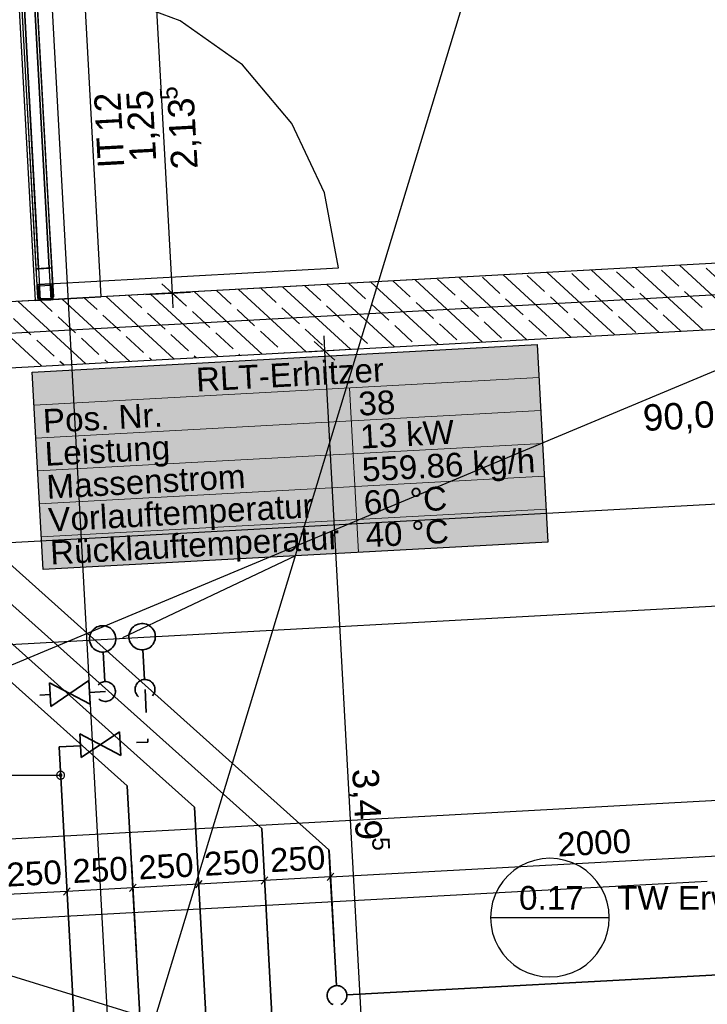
# Model space of a CAD drawing. Extents: x 199 to 1388, y 138 to 979.
# Tile 25 of 155: x 583 to 635, y 416 to 490. Entities that reach past the tile are written whole.
import ezdxf
from ezdxf.lldxf.tags import DXFTag

# ---------------------------------------------------------------- set-up
doc = ezdxf.new("R2010")
doc.units = 0
doc.layers.get('0').update_dxf_attribs({"lineweight": 25})
for name, color, linetype, lineweight, true_color in [('01AFU Allgemein Bemaßung-A07ET47HDI', 7, 'Continuous', 25, 0x848484), ('20 Bodenaufbau - Gefällelinien', 7, 'Continuous', 25, 0x848484), ('20 Gitterwände-A07ET47DDI', 7, 'Continuous', 25, 0x848484), ('20 Innenwände-A07ET47KDI', 7, 'Continuous', 25, 0x848484), ('A-0', 7, 'Continuous', 25, 0x848484), ('H_Ruecklauf', 5, 'STRICHLINIE2', 35, 0x0000ff), ('H_Vorlauf', 1, 'Continuous', 35, 0xff0000), ('UPO_Loop2', 140, 'Continuous', 30, 0x00bfff)]:
    doc.layers.add(name, color=color, linetype=linetype, lineweight=lineweight, true_color=true_color)
for name, color, linetype, lineweight in [('02 Raster Gebäude-A07ET47NDI', 7, 'Continuous', 25), ('H_Mass', 7, 'Continuous', 25), ('H_Text', 7, 'Continuous', 25), ('X_Bedinungsfläche', 7, 'fein_strichliert', 25)]:
    doc.layers.add(name, color=color, linetype=linetype, lineweight=lineweight)
doc.layers.add('H_Raum', color=1, linetype='Continuous', lineweight=25, true_color=0xff0000, plot=False)
doc.styles.get("Standard").update_dxf_attribs({"font": 'arial.ttf'})
tags = doc.linetypes.add('fein_strichliert', pattern=[4, 1, -2, 1]).pattern_tags.tags
tags[8:9] = [DXFTag(74, 4), DXFTag(75, 0), DXFTag(340, '0'), DXFTag(46, 0.0), DXFTag(50, 0.0), DXFTag(44, 0.0), DXFTag(45, 0.0)]
tags[6:7] = [DXFTag(74, 4), DXFTag(75, 0), DXFTag(340, '0'), DXFTag(46, 0.0), DXFTag(50, 0.0), DXFTag(44, 0.0), DXFTag(45, 0.0)]
tags[4:5] = [DXFTag(74, 4), DXFTag(75, 0), DXFTag(340, '0'), DXFTag(46, 0.0), DXFTag(50, 0.0), DXFTag(44, 0.0), DXFTag(45, 0.0)]
tags = doc.linetypes.add('Raster-A07ET47ODI', pattern=[0.2, 0.1, -0.05, 0, -0.05]).pattern_tags.tags
tags[10:11] = [DXFTag(74, 4), DXFTag(75, 0), DXFTag(340, '0'), DXFTag(46, 1.0), DXFTag(50, 0.0), DXFTag(44, 0.0), DXFTag(45, 0.0)]
tags[8:9] = [DXFTag(74, 4), DXFTag(75, 0), DXFTag(340, '0'), DXFTag(46, 1.0), DXFTag(50, 0.0), DXFTag(44, 0.0), DXFTag(45, 0.0)]
tags[6:7] = [DXFTag(74, 4), DXFTag(75, 0), DXFTag(340, '0'), DXFTag(46, 1.0), DXFTag(50, 0.0), DXFTag(44, 0.0), DXFTag(45, 0.0)]
tags[4:5] = [DXFTag(74, 4), DXFTag(75, 0), DXFTag(340, '0'), DXFTag(46, 1.0), DXFTag(50, 0.0), DXFTag(44, 0.0), DXFTag(45, 0.0)]
tags = doc.linetypes.add('Strichlinie', pattern=[0.75, 0.5, -0.25]).pattern_tags.tags
tags[6:7] = [DXFTag(74, 4), DXFTag(75, 0), DXFTag(340, '0'), DXFTag(46, 1.0), DXFTag(50, 0.0), DXFTag(44, 0.0), DXFTag(45, 0.0)]
tags[4:5] = [DXFTag(74, 4), DXFTag(75, 0), DXFTag(340, '0'), DXFTag(46, 1.0), DXFTag(50, 0.0), DXFTag(44, 0.0), DXFTag(45, 0.0)]
tags = doc.linetypes.add('Strichlinie eng-A07ET47GDI', pattern=[0.115, 0.075, -0.04]).pattern_tags.tags
tags[6:7] = [DXFTag(74, 4), DXFTag(75, 0), DXFTag(340, '0'), DXFTag(46, 1.0), DXFTag(50, 0.0), DXFTag(44, 0.0), DXFTag(45, 0.0)]
tags[4:5] = [DXFTag(74, 4), DXFTag(75, 0), DXFTag(340, '0'), DXFTag(46, 1.0), DXFTag(50, 0.0), DXFTag(44, 0.0), DXFTag(45, 0.0)]
tags = doc.linetypes.add('STRICHLINIE2', pattern=[9.525, 6.35, -3.175]).pattern_tags.tags
tags[6:7] = [DXFTag(74, 4), DXFTag(75, 0), DXFTag(340, '0'), DXFTag(46, 0.0), DXFTag(50, 0.0), DXFTag(44, 0.0), DXFTag(45, 0.0)]
tags[4:5] = [DXFTag(74, 4), DXFTag(75, 0), DXFTag(340, '0'), DXFTag(46, 0.0), DXFTag(50, 0.0), DXFTag(44, 0.0), DXFTag(45, 0.0)]
tags = doc.linetypes.add('Öffnungslinie Tür Fenster-A07ET47JDI', pattern=[0.115, 0.075, -0.04]).pattern_tags.tags
tags[6:7] = [DXFTag(74, 4), DXFTag(75, 0), DXFTag(340, '0'), DXFTag(46, 1.0), DXFTag(50, 0.0), DXFTag(44, 0.0), DXFTag(45, 0.0)]
tags[4:5] = [DXFTag(74, 4), DXFTag(75, 0), DXFTag(340, '0'), DXFTag(46, 1.0), DXFTag(50, 0.0), DXFTag(44, 0.0), DXFTag(45, 0.0)]

# ---------------------------------------------------------------- blocks, each defined once
blk = doc.blocks.new('Referenz-A07ET47ZDI', base_point=(226.995, 158.1))
at = {"layer": '01AFU Allgemein Bemaßung-A07ET47HDI'}
for p, q in [((593.118, 494.525), (594.484, 469.563)), ((593.694, 470.271), (595.274, 468.855)), ((592.487, 469.454), (595.888, 469.64)), ((594.484, 469.563), (594.546, 468.44)), ((605.976, 466.31), (606.037, 465.187)), ((604.633, 465.11), (608.034, 465.296)), ((606.827, 464.479), (605.247, 465.895)), ((606.037, 465.187), (609.86, 395.397)), ((472.431, 444.655), (644.964, 454.082))]:
    blk.add_line(p, q, dxfattribs=at)
at = {"layer": '02 Raster Gebäude-A07ET47NDI', "linetype": 'Raster-A07ET47ODI', "ltscale": 56.250004}
for p, q in [((560.453, 946.656), (597.382, 272.02)), ((549.598, 270.755), (710.068, 800)), ((1016.65, 490.275), (323.898, 452.354))]:
    blk.add_line(p, q, dxfattribs=at)
at = {"layer": '20 Bodenaufbau - Gefällelinien', "linetype": 'Öffnungslinie Tür Fenster-A07ET47JDI', "ltscale": 56.250004}
for p, q in [((555.264, 430.049), (644.243, 467.279)), ((555.482, 426.055), (648.063, 397.49))]:
    blk.add_line(p, q, dxfattribs=at)
at = {"layer": '20 Gitterwände-A07ET47DDI', "linetype": 'Strichlinie eng-A07ET47GDI', "ltscale": 56.250004}
for p, q in [((582.94, 493.767), (583.976, 474.833)), ((583.129, 493.978), (584.176, 474.844)), ((583.928, 494.022), (584.975, 474.888)), ((584.138, 493.833), (585.175, 474.899)), ((583.976, 474.833), (584.284, 469.205)), ((584.176, 474.844), (584.495, 469.016)), ((584.975, 474.888), (585.294, 469.06)), ((585.175, 474.899), (585.483, 469.271)), ((584.284, 469.205), (584.317, 469.107)), ((584.317, 469.107), (584.394, 469.038)), ((584.394, 469.038), (584.495, 469.016)), ((584.495, 469.016), (585.294, 469.06)), ((585.294, 469.06), (585.392, 469.092)), ((585.392, 469.092), (585.461, 469.169)), ((585.461, 469.169), (585.483, 469.271))]:
    blk.add_line(p, q, dxfattribs=at)
at = {"layer": '20 Gitterwände-A07ET47DDI', "linetype": 'Strichlinie', "ltscale": 56.250004}
for p, q in [((595.089, 490.211), (589.654, 492.242)), ((599.828, 486.863), (595.089, 490.211)), ((603.558, 482.419), (599.828, 486.863)), ((606.033, 477.171), (603.558, 482.419)), ((607.092, 471.466), (606.033, 477.171)), ((585.125, 470.256), (607.092, 471.466))]:
    blk.add_line(p, q, dxfattribs=at)
at = {"layer": '20 Gitterwände-A07ET47DDI'}
for p, q in [((583.06, 491.571), (584.164, 471.402)), ((584.364, 471.413), (583.26, 491.582)), ((583.26, 491.582), (584.364, 471.413)), ((584.059, 491.625), (585.163, 471.456)), ((585.163, 471.456), (584.059, 491.625)), ((585.362, 471.467), (584.258, 491.636)), ((585.362, 471.467), (584.164, 471.402)), ((584.164, 471.402), (584.364, 471.413)), ((584.164, 471.402), (584.23, 470.204)), ((584.364, 471.413), (585.163, 471.456)), ((585.163, 471.456), (585.362, 471.467)), ((585.428, 470.269), (585.362, 471.467)), ((584.23, 470.204), (585.428, 470.269)), ((584.262, 470.105), (584.241, 470.004)), ((584.241, 470.004), (584.241, 470.004)), ((584.241, 470.004), (584.284, 469.205)), ((584.331, 470.183), (584.262, 470.106)), ((584.262, 470.105), (584.331, 470.182)), ((584.262, 470.106), (584.262, 470.105)), ((584.429, 470.215), (584.331, 470.183)), ((584.331, 470.182), (584.429, 470.215)), ((584.351, 470.06), (584.341, 470.009)), ((584.341, 470.009), (584.384, 469.211)), ((584.351, 470.06), (584.386, 470.099)), ((584.386, 470.099), (584.435, 470.115)), ((585.228, 470.259), (584.429, 470.215)), ((584.429, 470.215), (585.228, 470.258)), ((584.429, 470.215), (584.429, 470.215)), ((584.435, 470.115), (585.234, 470.158)), ((585.283, 470.247), (585.2, 470.157)), ((585.228, 470.258), (585.228, 470.259)), ((585.33, 470.238), (585.228, 470.259)), ((585.228, 470.258), (585.33, 470.237)), ((585.234, 470.158), (585.284, 470.148)), ((585.284, 470.148), (585.323, 470.113)), ((585.339, 470.064), (585.323, 470.113)), ((585.407, 470.168), (585.33, 470.238)), ((585.33, 470.237), (585.407, 470.168)), ((585.383, 469.265), (585.339, 470.064)), ((585.407, 470.168), (585.407, 470.168)), ((585.439, 470.069), (585.407, 470.168)), ((585.439, 470.069), (585.439, 470.07)), ((585.483, 469.271), (585.439, 470.069)), ((584.284, 469.205), (584.317, 469.107)), ((584.381, 469.269), (584.294, 469.175)), ((584.317, 469.107), (584.394, 469.038)), ((584.384, 469.211), (584.384, 469.211)), ((584.384, 469.211), (584.4, 469.161)), ((584.394, 469.038), (584.495, 469.016)), ((584.439, 469.127), (584.4, 469.162)), ((584.4, 469.161), (584.439, 469.127)), ((584.49, 469.117), (584.439, 469.127)), ((584.439, 469.127), (584.49, 469.116)), ((585.288, 469.16), (584.49, 469.117)), ((584.49, 469.116), (585.288, 469.16)), ((584.49, 469.116), (584.49, 469.117)), ((584.495, 469.016), (585.294, 469.06)), ((584.944, 469.141), (584.846, 469.036)), ((585.338, 469.177), (585.288, 469.16)), ((585.288, 469.16), (585.338, 469.176)), ((585.288, 469.16), (585.288, 469.16)), ((585.294, 469.06), (585.392, 469.092)), ((585.372, 469.215), (585.338, 469.177)), ((585.338, 469.176), (585.372, 469.215)), ((585.459, 469.7), (585.365, 469.598)), ((585.372, 469.215), (585.383, 469.265)), ((585.383, 469.266), (585.383, 469.265)), ((585.392, 469.092), (585.461, 469.169)), ((585.461, 469.169), (585.483, 469.271))]:
    blk.add_line(p, q, dxfattribs=at)
at = {"layer": '20 Innenwände-A07ET47KDI', "linetype": 'Strichlinie eng-A07ET47GDI', "ltscale": 109.375}
for p, q in [((582.729, 493.956), (584.096, 468.994)), ((587.722, 494.229), (589.088, 469.268)), ((584.096, 468.994), (589.088, 469.268))]:
    blk.add_line(p, q, dxfattribs=at)
at = {"layer": '20 Innenwände-A07ET47KDI'}
for p, q in [((643.969, 472.272), (589.088, 469.268)), ((631.385, 466.576), (626.259, 471.302)), ((634.727, 466.758), (629.601, 471.485)), ((632.883, 470.091), (631.56, 471.311)), ((638.069, 466.941), (632.943, 471.668)), ((636.275, 470.228), (634.951, 471.448)), ((618.017, 465.844), (612.891, 470.571)), ((615.927, 469.403), (614.603, 470.624)), ((621.359, 466.027), (616.233, 470.754)), ((619.318, 469.541), (617.995, 470.761)), ((624.701, 466.21), (619.575, 470.937)), ((622.709, 469.678), (621.386, 470.898)), ((628.043, 466.393), (622.917, 471.119)), ((626.101, 469.816), (624.777, 471.036)), ((629.492, 469.953), (628.169, 471.173)), ((604.649, 465.112), (599.523, 469.839)), ((602.361, 468.853), (601.194, 469.93)), ((607.991, 465.295), (602.865, 470.022)), ((605.753, 468.991), (604.536, 470.113)), ((611.333, 465.478), (606.207, 470.205)), ((609.144, 469.128), (607.878, 470.296)), ((614.675, 465.661), (609.549, 470.388)), ((612.535, 469.266), (611.22, 470.479)), ((584.096, 468.994), (589.088, 469.268)), ((591.281, 464.38), (586.154, 469.107)), ((588.796, 468.304), (587.825, 469.199)), ((594.623, 464.563), (589.496, 469.29)), ((592.187, 468.441), (591.167, 469.382)), ((597.965, 464.746), (592.838, 469.473)), ((595.579, 468.579), (594.509, 469.564)), ((601.307, 464.929), (596.181, 469.656)), ((598.97, 468.716), (597.852, 469.747)), ((621.082, 467.914), (619.759, 469.134)), ((624.474, 468.051), (623.151, 469.272)), ((627.865, 468.189), (626.542, 469.409)), ((631.256, 468.326), (629.933, 469.546)), ((634.648, 468.464), (633.324, 469.684)), ((584.096, 468.994), (469.62, 462.728)), ((584.597, 464.014), (579.47, 468.741)), ((587.939, 464.197), (582.812, 468.924)), ((585.405, 468.166), (584.483, 469.016)), ((600.735, 467.089), (599.411, 468.309)), ((604.126, 467.227), (602.803, 468.447)), ((607.517, 467.364), (606.194, 468.584)), ((610.908, 467.501), (609.585, 468.722)), ((614.3, 467.639), (612.977, 468.859)), ((617.691, 467.776), (616.368, 468.997)), ((583.778, 466.402), (582.455, 467.622)), ((587.169, 466.539), (585.846, 467.759)), ((590.561, 466.677), (589.237, 467.897)), ((593.952, 466.814), (592.629, 468.034)), ((597.343, 466.952), (596.02, 468.172)), ((626.238, 466.424), (624.915, 467.645)), ((629.63, 466.562), (628.306, 467.782)), ((633.021, 466.699), (631.698, 467.92)), ((471.71, 457.835), (644.243, 467.279)), ((605.89, 465.6), (604.567, 466.82)), ((609.282, 465.737), (607.958, 466.957)), ((612.673, 465.875), (611.35, 467.095)), ((616.064, 466.012), (614.741, 467.232)), ((619.456, 466.149), (618.132, 467.37)), ((622.847, 466.287), (621.524, 467.507)), ((588.934, 464.912), (587.61, 466.132)), ((592.325, 465.05), (591.002, 466.27)), ((595.716, 465.187), (594.393, 466.407)), ((599.108, 465.325), (597.784, 466.545)), ((602.499, 465.462), (601.176, 466.682)), ((585.542, 464.775), (584.219, 465.995)), ((592.952, 464.472), (592.766, 464.643)), ((596.294, 464.655), (596.157, 464.78)), ((599.636, 464.838), (599.549, 464.918)), ((602.978, 465.021), (602.94, 465.055)), ((586.268, 464.106), (585.983, 464.368)), ((589.61, 464.289), (589.375, 464.506))]:
    blk.add_line(p, q, dxfattribs=at)
at = {"layer": 'A-0', "linetype": 'Continuous', "ltscale": 312.5}
for p, q in [((643.969, 472.272), (477.388, 463.153)), ((584.262, 470.105), (584.241, 470.004)), ((584.241, 470.004), (584.284, 469.205)), ((584.331, 470.182), (584.262, 470.105)), ((584.429, 470.215), (584.331, 470.182)), ((584.341, 470.009), (584.351, 470.06)), ((584.384, 469.211), (584.341, 470.009)), ((584.351, 470.06), (584.386, 470.099)), ((584.386, 470.099), (584.435, 470.115)), ((585.228, 470.258), (584.429, 470.215)), ((584.435, 470.115), (585.234, 470.158)), ((585.33, 470.237), (585.228, 470.258)), ((585.234, 470.158), (585.284, 470.148)), ((585.284, 470.148), (585.323, 470.113)), ((585.323, 470.113), (585.339, 470.064)), ((585.407, 470.168), (585.33, 470.237)), ((585.339, 470.064), (585.383, 469.265)), ((585.439, 470.069), (585.407, 470.168)), ((585.483, 469.271), (585.439, 470.069)), ((584.284, 469.205), (584.317, 469.107)), ((584.317, 469.107), (584.394, 469.038)), ((584.4, 469.161), (584.384, 469.211)), ((584.394, 469.038), (584.495, 469.016)), ((584.439, 469.127), (584.4, 469.161)), ((584.49, 469.116), (584.439, 469.127)), ((585.288, 469.16), (584.49, 469.116)), ((584.495, 469.016), (585.294, 469.06)), ((585.338, 469.176), (585.288, 469.16)), ((585.294, 469.06), (585.392, 469.092)), ((585.372, 469.215), (585.338, 469.176)), ((585.383, 469.265), (585.372, 469.215)), ((585.392, 469.092), (585.461, 469.169)), ((585.461, 469.169), (585.483, 469.271)), ((471.71, 457.835), (644.243, 467.279))]:
    blk.add_line(p, q, dxfattribs=at)
at = {"layer": '01AFU Allgemein Bemaßung-A07ET47HDI', "linetype": 'ByBlock', "ltscale": 40.625, "attachment_point": 1}
for s, insert, char_height, rotation in [('{\\fArial;1,25}', (591.288, 479.469), 2, 93.1332), ('{\\fArial;5}', (593.597, 484.174), 1.32, 93.1332), ('{\\fArial;2,13}', (594.427, 478.895), 2, 93.1332), ('{\\fArial;90,00°}', (630.109, 461.093), 2, 3.1332), ('{\\fArial;3,49}', (610.123, 433.554), 2, 273.13505), ('{\\fArial;5}', (610.95, 428.327), 1.32, 273.13505)]:
    blk.add_mtext(s, dxfattribs=dict(at, insert=insert, char_height=char_height, rotation=rotation))
at = {"layer": '20 Innenwände-A07ET47KDI', "linetype": 'Continuous', "ltscale": 56.250004, "char_height": 2, "attachment_point": 1, "rotation": 93.1332}
for s, insert in [('{\\fCentury Gothic;12}', (588.718, 481.751)), ('{\\fCentury Gothic;IT}', (588.869, 478.99))]:
    blk.add_mtext(s, dxfattribs=dict(at, insert=insert))
blk = doc.blocks.new('Maß-A07ET497DI', base_point=(606.233, 420.279))
at = {"color": 0, "linetype": 'ByBlock', "lineweight": -2, "ltscale": 0.25}
for p, q in [((646.316, 429.453), (646.699, 422.463)), ((606.374, 427.269), (606.756, 420.279)), ((606.483, 425.272), (646.426, 427.456)), ((646.676, 427.735), (646.175, 427.177)), ((606.733, 425.551), (606.233, 424.992))]:
    blk.add_line(p, q, dxfattribs=at)
at = {"color": 0, "linetype": 'ByBlock', "lineweight": -2, "ltscale": 0.25, "insert": (623.624, 428.613), "char_height": 1.8, "attachment_point": 1, "rotation": 3.12996}
blk.add_mtext('{\\fArial;2000}', dxfattribs=at)
blk = doc.blocks.new('Maß-A07ET499DI', base_point=(601.239, 420.011))
at = {"color": 0, "linetype": 'ByBlock', "lineweight": -2, "ltscale": 0.25}
for p, q in [((606.372, 427.274), (606.755, 420.284)), ((601.38, 427), (601.762, 420.011)), ((601.739, 425.283), (601.239, 424.724)), ((606.481, 425.277), (601.489, 425.003)), ((606.732, 425.556), (606.231, 424.998))]:
    blk.add_line(p, q, dxfattribs=at)
at = {"color": 0, "linetype": 'ByBlock', "lineweight": -2, "ltscale": 0.25, "insert": (601.853, 427.427), "char_height": 1.8, "attachment_point": 1, "rotation": 3.1359}
blk.add_mtext('{\\fArial;250}', dxfattribs=at)
blk = doc.blocks.new('Maß-A07ET49BDI', base_point=(596.246, 419.733))
at = {"color": 0, "linetype": 'ByBlock', "lineweight": -2, "ltscale": 0.25}
for p, q in [((596.387, 426.723), (596.769, 419.733)), ((601.381, 426.996), (601.763, 420.006)), ((596.746, 425.005), (596.246, 424.446)), ((601.49, 424.999), (596.496, 424.726)), ((601.741, 425.278), (601.24, 424.719))]:
    blk.add_line(p, q, dxfattribs=at)
at = {"color": 0, "linetype": 'ByBlock', "lineweight": -2, "ltscale": 0.25, "insert": (596.861, 427.149), "char_height": 1.8, "attachment_point": 1, "rotation": 3.12999}
blk.add_mtext('{\\fArial;250}', dxfattribs=at)
blk = doc.blocks.new('Maß-A07ET49DDI', base_point=(591.255, 419.46))
at = {"color": 0, "linetype": 'ByBlock', "lineweight": -2, "ltscale": 0.25}
for p, q in [((596.388, 426.723), (596.77, 419.733)), ((591.396, 426.45), (591.778, 419.46)), ((596.747, 425.005), (596.246, 424.446)), ((591.756, 424.732), (591.255, 424.173)), ((596.497, 424.726), (591.505, 424.453))]:
    blk.add_line(p, q, dxfattribs=at)
at = {"color": 0, "linetype": 'ByBlock', "lineweight": -2, "ltscale": 0.25, "insert": (591.869, 426.876), "char_height": 1.8, "attachment_point": 1, "rotation": 3.12999}
blk.add_mtext('{\\fArial;250}', dxfattribs=at)
blk = doc.blocks.new('Maß-A07ET49FDI', base_point=(586.262, 419.187))
at = {"color": 0, "linetype": 'ByBlock', "lineweight": -2, "ltscale": 0.25}
for p, q in [((586.403, 426.177), (586.786, 419.187)), ((591.396, 426.45), (591.778, 419.46)), ((586.763, 424.459), (586.262, 423.9)), ((591.505, 424.453), (586.513, 424.18)), ((591.756, 424.732), (591.255, 424.173))]:
    blk.add_line(p, q, dxfattribs=at)
at = {"color": 0, "linetype": 'ByBlock', "lineweight": -2, "ltscale": 0.25, "insert": (586.877, 426.603), "char_height": 1.8, "attachment_point": 1, "rotation": 3.13}
blk.add_mtext('{\\fArial;250}', dxfattribs=at)
blk = doc.blocks.new('Maß-A07ET49HDI', base_point=(581.27, 418.914))
at = {"color": 0, "linetype": 'ByBlock', "lineweight": -2, "ltscale": 0.25}
for p, q in [((581.411, 425.904), (581.793, 418.914)), ((586.403, 426.177), (586.786, 419.187)), ((586.763, 424.459), (586.262, 423.9)), ((581.771, 424.186), (581.27, 423.627)), ((586.513, 424.18), (581.52, 423.907))]:
    blk.add_line(p, q, dxfattribs=at)
at = {"color": 0, "linetype": 'ByBlock', "lineweight": -2, "ltscale": 0.25, "insert": (581.885, 426.33), "char_height": 1.8, "attachment_point": 1, "rotation": 3.13}
blk.add_mtext('{\\fArial;250}', dxfattribs=at)
blk = doc.blocks.new('Maß-A07ET49RDI', base_point=(511.338, 437.012))
at = {"color": 0, "linetype": 'ByBlock', "lineweight": -2, "ltscale": 0.25}
blk.add_line((645.389, 446.332), (511.588, 439.009), dxfattribs=at)
blk = doc.blocks.new('Maß-A07ET4A7DI', base_point=(488.386, 421.036))
at = {"color": 0, "linetype": 'ByBlock', "lineweight": -2, "ltscale": 0.25}
blk.add_line((646.193, 431.651), (488.636, 423.033), dxfattribs=at)

msp = doc.modelspace()

# ---------------------------------------------------------------- linework, layer by layer
at = {"layer": 'H_Mass'}
for p, q in [((585.818, 433.203), (585.792, 433.173)), ((585.848, 433.228), (585.818, 433.203)), ((585.88, 433.25), (585.848, 433.228)), ((585.916, 433.268), (585.88, 433.25)), ((585.953, 433.28), (585.916, 433.268)), ((585.991, 433.288), (585.953, 433.28)), ((586.03, 433.29), (585.991, 433.288)), ((586.069, 433.288), (586.03, 433.29)), ((586.108, 433.28), (586.069, 433.288)), ((586.145, 433.268), (586.108, 433.28)), ((586.18, 433.25), (586.145, 433.268)), ((586.213, 433.228), (586.18, 433.25)), ((586.242, 433.203), (586.213, 433.228)), ((586.268, 433.173), (586.242, 433.203)), ((579.969, 432.99), (586.03, 432.99)), ((585.733, 433.03), (585.73, 432.99)), ((585.73, 432.99), (585.733, 432.951)), ((585.741, 433.068), (585.733, 433.03)), ((585.733, 432.951), (585.741, 432.913)), ((585.753, 433.105), (585.741, 433.068)), ((585.741, 432.913), (585.753, 432.876)), ((585.771, 433.14), (585.753, 433.105)), ((585.753, 432.876), (585.771, 432.84)), ((585.792, 433.173), (585.771, 433.14)), ((585.771, 432.84), (585.792, 432.808)), ((585.792, 432.808), (585.818, 432.778)), ((585.818, 432.778), (585.848, 432.752)), ((585.848, 432.752), (585.88, 432.731)), ((585.88, 432.731), (585.916, 432.713)), ((585.916, 432.713), (585.953, 432.701)), ((585.931, 433.003), (585.93, 432.99)), ((585.93, 432.99), (585.931, 432.977)), ((585.934, 433.016), (585.931, 433.003)), ((585.931, 432.977), (585.934, 432.965)), ((585.938, 433.029), (585.934, 433.016)), ((585.934, 432.965), (585.938, 432.952)), ((585.944, 433.04), (585.938, 433.029)), ((585.938, 432.952), (585.944, 432.94)), ((585.951, 433.051), (585.944, 433.04)), ((585.944, 432.94), (585.951, 432.93)), ((585.96, 433.061), (585.951, 433.051)), ((585.951, 432.93), (585.96, 432.92)), ((585.953, 432.701), (585.991, 432.693)), ((585.969, 433.07), (585.96, 433.061)), ((585.96, 432.92), (585.969, 432.911)), ((585.98, 433.077), (585.969, 433.07)), ((585.969, 432.911), (585.98, 432.904)), ((585.992, 433.083), (585.98, 433.077)), ((585.98, 432.904), (585.992, 432.898)), ((585.991, 432.693), (586.03, 432.69)), ((586.004, 433.087), (585.992, 433.083)), ((585.992, 432.898), (586.004, 432.894)), ((586.017, 433.09), (586.004, 433.087)), ((586.004, 432.894), (586.017, 432.891)), ((586.03, 433.09), (586.017, 433.09)), ((586.017, 432.891), (586.03, 432.89)), ((586.043, 433.09), (586.03, 433.09)), ((586.03, 432.89), (586.043, 432.891)), ((586.03, 432.69), (586.069, 432.693)), ((586.056, 433.087), (586.043, 433.09)), ((586.043, 432.891), (586.056, 432.894)), ((586.069, 433.083), (586.056, 433.087)), ((586.056, 432.894), (586.069, 432.898)), ((586.08, 433.077), (586.069, 433.083)), ((586.069, 432.898), (586.08, 432.904)), ((586.069, 432.693), (586.108, 432.701)), ((586.091, 433.07), (586.08, 433.077)), ((586.08, 432.904), (586.091, 432.911)), ((586.101, 433.061), (586.091, 433.07)), ((586.091, 432.911), (586.101, 432.92)), ((586.11, 433.051), (586.101, 433.061)), ((586.101, 432.92), (586.11, 432.93)), ((586.108, 432.701), (586.145, 432.713)), ((586.117, 433.04), (586.11, 433.051)), ((586.11, 432.93), (586.117, 432.94)), ((586.123, 433.029), (586.117, 433.04)), ((586.117, 432.94), (586.123, 432.952)), ((586.127, 433.016), (586.123, 433.029)), ((586.123, 432.952), (586.127, 432.965)), ((586.129, 433.003), (586.127, 433.016)), ((586.127, 432.965), (586.129, 432.977)), ((586.13, 432.99), (586.129, 433.003)), ((586.129, 432.977), (586.13, 432.99)), ((586.145, 432.713), (586.18, 432.731)), ((586.18, 432.731), (586.213, 432.752)), ((586.213, 432.752), (586.242, 432.778)), ((586.242, 432.778), (586.268, 432.808)), ((586.29, 433.14), (586.268, 433.173)), ((586.268, 432.808), (586.29, 432.84)), ((586.307, 433.105), (586.29, 433.14)), ((586.29, 432.84), (586.307, 432.876)), ((586.32, 433.068), (586.307, 433.105)), ((586.307, 432.876), (586.32, 432.913)), ((586.328, 433.03), (586.32, 433.068)), ((586.32, 432.913), (586.328, 432.951)), ((586.33, 432.99), (586.328, 433.03)), ((586.328, 432.951), (586.33, 432.99))]:
    msp.add_line(p, q, dxfattribs=at)
at = {"layer": 'H_Raum'}
for p, q in [((621.947, 426.533), (621.39, 426.343)), ((622.525, 426.647), (621.947, 426.533)), ((623.112, 426.686), (622.525, 426.647)), ((623.699, 426.647), (623.112, 426.686)), ((624.277, 426.533), (623.699, 426.647)), ((624.834, 426.343), (624.277, 426.533)), ((620.373, 425.756), (619.93, 425.368)), ((620.862, 426.083), (620.373, 425.756)), ((621.39, 426.343), (620.862, 426.083)), ((625.362, 426.083), (624.834, 426.343)), ((625.851, 425.756), (625.362, 426.083)), ((626.294, 425.368), (625.851, 425.756)), ((619.93, 425.368), (619.542, 424.925)), ((626.682, 424.925), (626.294, 425.368)), ((619.215, 424.436), (618.955, 423.908)), ((619.542, 424.925), (619.215, 424.436)), ((627.009, 424.436), (626.682, 424.925)), ((627.269, 423.908), (627.009, 424.436)), ((618.955, 423.908), (618.765, 423.351)), ((627.459, 423.351), (627.269, 423.908)), ((618.651, 422.773), (618.612, 422.186)), ((618.765, 423.351), (618.651, 422.773)), ((627.574, 422.773), (627.459, 423.351)), ((627.612, 422.186), (627.574, 422.773)), ((618.612, 422.186), (627.612, 422.186)), ((618.612, 422.186), (618.651, 421.599)), ((627.574, 421.599), (627.612, 422.186)), ((618.651, 421.599), (618.765, 421.021)), ((627.459, 421.021), (627.574, 421.599)), ((618.765, 421.021), (618.955, 420.464)), ((627.269, 420.464), (627.459, 421.021)), ((618.955, 420.464), (619.215, 419.936)), ((619.215, 419.936), (619.542, 419.446)), ((626.682, 419.446), (627.009, 419.936)), ((627.009, 419.936), (627.269, 420.464)), ((619.542, 419.446), (619.93, 419.004)), ((619.93, 419.004), (620.373, 418.616)), ((625.851, 418.616), (626.294, 419.004)), ((626.294, 419.004), (626.682, 419.446)), ((620.373, 418.616), (620.862, 418.289)), ((620.862, 418.289), (621.39, 418.028)), ((624.834, 418.028), (625.362, 418.289)), ((625.362, 418.289), (625.851, 418.616)), ((621.39, 418.028), (621.947, 417.839)), ((621.947, 417.839), (622.525, 417.724)), ((622.525, 417.724), (623.112, 417.686)), ((623.112, 417.686), (623.699, 417.724)), ((623.699, 417.724), (624.277, 417.839)), ((624.277, 417.839), (624.834, 418.028))]:
    msp.add_line(p, q, dxfattribs=at)
at = {"layer": 'H_Ruecklauf', "ltscale": 0.35}
for p, q in [((601.274, 428.948), (575.765, 451.811)), ((591.082, 432.174), (574.182, 447.322)), ((589.393, 440.087), (589.27, 442.334)), ((588.226, 439.272), (589.434, 439.338)), ((584.453, 439.066), (585.231, 439.108)), ((592.448, 407.222), (591.082, 432.174)), ((602.105, 413.759), (601.274, 428.948))]:
    msp.add_line(p, q, dxfattribs=at)
at = {"layer": 'H_Ruecklauf', "color": 5, "lineweight": 35, "true_color": 0x0000ff}
for p, q in [((588.236, 443.538), (588.272, 443.664)), ((588.272, 443.664), (588.323, 443.784)), ((588.323, 443.784), (588.39, 443.896)), ((588.39, 443.896), (588.47, 443.999)), ((588.47, 443.999), (588.564, 444.091)), ((588.564, 444.091), (588.668, 444.169)), ((588.668, 444.169), (588.782, 444.234)), ((588.782, 444.234), (588.904, 444.282)), ((588.904, 444.282), (589.03, 444.315)), ((589.03, 444.315), (589.16, 444.331)), ((589.16, 444.331), (589.291, 444.329)), ((589.291, 444.329), (589.421, 444.311)), ((589.421, 444.311), (589.547, 444.276)), ((589.547, 444.276), (589.667, 444.224)), ((589.667, 444.224), (589.78, 444.158)), ((589.78, 444.158), (589.882, 444.077)), ((589.882, 444.077), (589.974, 443.983)), ((589.974, 443.983), (590.052, 443.879)), ((590.052, 443.879), (590.117, 443.765)), ((590.117, 443.765), (590.165, 443.643)), ((590.165, 443.643), (590.198, 443.517)), ((588.217, 443.277), (588.218, 443.408)), ((588.232, 443.147), (588.217, 443.277)), ((588.218, 443.408), (588.236, 443.538)), ((588.265, 443.021), (588.232, 443.147)), ((588.314, 442.899), (588.265, 443.021)), ((588.378, 442.785), (588.314, 442.899)), ((590.159, 443.001), (590.107, 442.88)), ((590.194, 443.127), (590.159, 443.001)), ((590.212, 443.256), (590.194, 443.127)), ((590.198, 443.517), (590.214, 443.387)), ((590.214, 443.387), (590.212, 443.256)), ((588.456, 442.681), (588.378, 442.785)), ((588.548, 442.587), (588.456, 442.681)), ((588.651, 442.507), (588.548, 442.587)), ((588.763, 442.44), (588.651, 442.507)), ((588.884, 442.389), (588.763, 442.44)), ((589.01, 442.353), (588.884, 442.389)), ((589.139, 442.335), (589.01, 442.353)), ((589.27, 442.334), (589.139, 442.335)), ((589.4, 442.349), (589.27, 442.334)), ((589.526, 442.382), (589.4, 442.349)), ((589.648, 442.431), (589.526, 442.382)), ((589.762, 442.495), (589.648, 442.431)), ((589.866, 442.573), (589.762, 442.495)), ((589.96, 442.665), (589.866, 442.573)), ((590.041, 442.768), (589.96, 442.665)), ((590.107, 442.88), (590.041, 442.768))]:
    msp.add_line(p, q, dxfattribs=at)
at = {"layer": 'H_Ruecklauf', "linetype": 'Continuous'}
for p, q in [((585.182, 440.007), (588.276, 438.373)), ((585.28, 438.21), (585.182, 440.007)), ((588.177, 440.171), (585.28, 438.21)), ((588.276, 438.373), (588.177, 440.171)), ((588.945, 439.907), (588.875, 439.839)), ((589.024, 439.966), (588.945, 439.907)), ((589.109, 440.014), (589.024, 439.966)), ((589.2, 440.051), (589.109, 440.014)), ((589.295, 440.075), (589.2, 440.051)), ((589.393, 440.087), (589.295, 440.075)), ((589.491, 440.086), (589.393, 440.087)), ((589.588, 440.072), (589.491, 440.086)), ((589.682, 440.046), (589.588, 440.072)), ((589.772, 440.007), (589.682, 440.046)), ((589.857, 439.957), (589.772, 440.007)), ((589.934, 439.897), (589.857, 439.957)), ((590.003, 439.826), (589.934, 439.897)), ((590.062, 439.748), (590.003, 439.826)), ((590.11, 439.662), (590.062, 439.748)), ((590.146, 439.571), (590.11, 439.662)), ((590.141, 439.089), (590.167, 439.184)), ((590.171, 439.476), (590.146, 439.571)), ((590.167, 439.184), (590.181, 439.281)), ((590.182, 439.379), (590.171, 439.476)), ((590.181, 439.281), (590.182, 439.379)), ((588.933, 438.78), (589.01, 438.719)), ((589.01, 438.719), (589.095, 438.669)), ((589.095, 438.669), (589.185, 438.63)), ((589.185, 438.63), (589.279, 438.604)), ((589.279, 438.604), (589.376, 438.59)), ((589.376, 438.59), (589.474, 438.589)), ((589.474, 438.589), (589.572, 438.601)), ((589.572, 438.601), (589.667, 438.625)), ((589.667, 438.625), (589.758, 438.662)), ((589.758, 438.662), (589.843, 438.71)), ((589.843, 438.71), (589.922, 438.769)), ((589.922, 438.769), (589.992, 438.837)), ((589.992, 438.837), (590.053, 438.915)), ((590.053, 438.915), (590.103, 438.999)), ((590.103, 438.999), (590.141, 439.089))]:
    msp.add_line(p, q, dxfattribs=at)
at = {"layer": 'H_Text'}
for p, q in [((583.889, 463.559), (622.138, 465.651)), ((622.138, 465.651), (622.957, 450.673)), ((584.708, 448.582), (583.889, 463.559)), ((622.957, 450.673), (584.708, 448.582)), ((603.833, 449.627), (590.713, 443.414))]:
    msp.add_line(p, q, dxfattribs=at)
at = {"layer": 'H_Text', "lineweight": 18}
for p, q in [((584.026, 461.063), (622.274, 463.155)), ((607.93, 462.37), (608.613, 449.889)), ((584.162, 458.567), (622.411, 460.658)), ((584.299, 456.07), (622.547, 458.162)), ((584.435, 453.574), (622.684, 455.666)), ((584.572, 451.078), (622.82, 453.169))]:
    msp.add_line(p, q, dxfattribs=at)
at = {"layer": 'H_Text', "color": 7, "true_color": 0xffffff}
for points in [[(622.252, 463.559), (583.889, 463.559), (622.138, 465.651)], [(584.594, 450.673), (622.252, 463.559), (583.889, 463.559)], [(622.957, 450.673), (584.594, 450.673), (622.252, 463.559)], [(584.708, 448.582), (622.957, 450.673), (584.594, 450.673)]]:
    msp.add_solid(points, dxfattribs=at)
at = {"layer": 'H_Vorlauf'}
for p, q in [((606.37, 427.335), (576.555, 454.058)), ((596.175, 430.564), (574.976, 449.565)), ((592.388, 440.251), (592.265, 442.498)), ((591.81, 439.925), (591.76, 439.841)), ((591.871, 440.002), (591.81, 439.925)), ((591.941, 440.071), (591.871, 440.002)), ((592.019, 440.13), (591.941, 440.071)), ((592.105, 440.178), (592.019, 440.13)), ((592.196, 440.215), (592.105, 440.178)), ((592.291, 440.239), (592.196, 440.215)), ((592.388, 440.251), (592.291, 440.239)), ((592.486, 440.25), (592.388, 440.251)), ((592.583, 440.236), (592.486, 440.25)), ((592.678, 440.209), (592.583, 440.236)), ((592.768, 440.171), (592.678, 440.209)), ((592.852, 440.121), (592.768, 440.171)), ((592.93, 440.06), (592.852, 440.121)), ((592.998, 439.99), (592.93, 440.06)), ((593.057, 439.912), (592.998, 439.99)), ((593.105, 439.826), (593.057, 439.912)), ((591.681, 439.559), (591.68, 439.461)), ((591.68, 439.461), (591.692, 439.363)), ((591.695, 439.656), (591.681, 439.559)), ((591.692, 439.363), (591.716, 439.268)), ((591.721, 439.751), (591.695, 439.656)), ((591.716, 439.268), (591.753, 439.177)), ((591.76, 439.841), (591.721, 439.751)), ((591.753, 439.177), (591.801, 439.092)), ((592.525, 437.739), (592.429, 439.502)), ((593.048, 439.078), (593.098, 439.163)), ((593.098, 439.163), (593.137, 439.253)), ((593.142, 439.735), (593.105, 439.826)), ((593.137, 439.253), (593.163, 439.348)), ((593.166, 439.64), (593.142, 439.735)), ((593.163, 439.348), (593.177, 439.445)), ((593.178, 439.543), (593.166, 439.64)), ((593.177, 439.445), (593.178, 439.543)), ((591.801, 439.092), (591.86, 439.013)), ((591.86, 439.013), (591.928, 438.943)), ((592.988, 439.001), (593.048, 439.078)), ((590.497, 436.292), (587.6, 434.33)), ((590.595, 434.494), (590.497, 436.292)), ((587.501, 436.128), (590.595, 434.494)), ((587.6, 434.33), (587.501, 436.128)), ((591.772, 435.46), (592.647, 435.508)), ((592.647, 435.508), (592.635, 435.742)), ((585.913, 435.14), (587.551, 435.229)), ((587.797, 400.702), (585.913, 435.14)), ((597.274, 410.49), (596.175, 430.564)), ((606.934, 417.028), (606.37, 427.335)), ((607.724, 416.32), (744.761, 423.813)), ((606.444, 416.809), (606.38, 416.735)), ((606.518, 416.874), (606.444, 416.809)), ((606.6, 416.928), (606.518, 416.874)), ((606.688, 416.972), (606.6, 416.928)), ((606.781, 417.003), (606.688, 416.972)), ((606.877, 417.022), (606.781, 417.003)), ((606.975, 417.029), (606.877, 417.022)), ((607.073, 417.022), (606.975, 417.029)), ((607.169, 417.003), (607.073, 417.022)), ((607.262, 416.972), (607.169, 417.003)), ((607.35, 416.928), (607.262, 416.972)), ((607.431, 416.874), (607.35, 416.928)), ((607.505, 416.809), (607.431, 416.874)), ((607.57, 416.735), (607.505, 416.809)), ((606.231, 416.377), (606.225, 416.279)), ((606.225, 416.279), (606.231, 416.181)), ((606.25, 416.473), (606.231, 416.377)), ((606.231, 416.181), (606.25, 416.085)), ((606.282, 416.566), (606.25, 416.473)), ((606.25, 416.085), (606.282, 415.992)), ((606.325, 416.654), (606.282, 416.566)), ((606.38, 416.735), (606.325, 416.654)), ((607.624, 416.654), (607.57, 416.735)), ((607.668, 416.566), (607.624, 416.654)), ((607.699, 416.473), (607.668, 416.566)), ((607.668, 415.992), (607.699, 416.085)), ((607.718, 416.377), (607.699, 416.473)), ((607.699, 416.085), (607.718, 416.181)), ((607.725, 416.279), (607.718, 416.377)), ((607.718, 416.181), (607.725, 416.279)), ((606.282, 415.992), (606.325, 415.904)), ((606.325, 415.904), (606.38, 415.822)), ((606.38, 415.822), (606.444, 415.748)), ((606.444, 415.748), (606.518, 415.684)), ((606.518, 415.684), (606.6, 415.629)), ((606.6, 415.629), (606.688, 415.586)), ((607.262, 415.586), (607.35, 415.629)), ((607.35, 415.629), (607.431, 415.684)), ((607.431, 415.684), (607.505, 415.748)), ((607.505, 415.748), (607.57, 415.822)), ((607.57, 415.822), (607.624, 415.904)), ((607.624, 415.904), (607.668, 415.992))]:
    msp.add_line(p, q, dxfattribs=at)
at = {"layer": 'H_Vorlauf', "color": 1, "lineweight": 35, "true_color": 0xff0000}
for p, q in [((591.664, 444.334), (591.778, 444.398)), ((591.778, 444.398), (591.899, 444.447)), ((591.899, 444.447), (592.026, 444.479)), ((592.026, 444.479), (592.156, 444.495)), ((592.156, 444.495), (592.287, 444.493)), ((592.287, 444.493), (592.416, 444.475)), ((592.416, 444.475), (592.542, 444.44)), ((592.542, 444.44), (592.662, 444.388)), ((592.662, 444.388), (592.775, 444.322)), ((591.214, 443.572), (591.232, 443.702)), ((591.232, 443.702), (591.267, 443.828)), ((591.267, 443.828), (591.318, 443.948)), ((591.318, 443.948), (591.385, 444.061)), ((591.385, 444.061), (591.466, 444.164)), ((591.466, 444.164), (591.559, 444.255)), ((591.559, 444.255), (591.664, 444.334)), ((592.775, 444.322), (592.878, 444.241)), ((592.878, 444.241), (592.969, 444.148)), ((592.969, 444.148), (593.048, 444.043)), ((593.048, 444.043), (593.112, 443.929)), ((593.112, 443.929), (593.161, 443.808)), ((593.161, 443.808), (593.193, 443.681)), ((593.193, 443.681), (593.209, 443.551)), ((591.212, 443.442), (591.214, 443.572)), ((591.228, 443.312), (591.212, 443.442)), ((591.26, 443.185), (591.228, 443.312)), ((591.309, 443.064), (591.26, 443.185)), ((591.373, 442.95), (591.309, 443.064)), ((591.452, 442.845), (591.373, 442.95)), ((593.036, 442.932), (592.955, 442.829)), ((593.103, 443.045), (593.036, 442.932)), ((593.154, 443.165), (593.103, 443.045)), ((593.189, 443.291), (593.154, 443.165)), ((593.208, 443.42), (593.189, 443.291)), ((593.209, 443.551), (593.208, 443.42)), ((591.543, 442.752), (591.452, 442.845)), ((591.646, 442.671), (591.543, 442.752)), ((591.759, 442.604), (591.646, 442.671)), ((591.879, 442.553), (591.759, 442.604)), ((592.005, 442.518), (591.879, 442.553)), ((592.135, 442.499), (592.005, 442.518)), ((592.265, 442.498), (592.135, 442.499)), ((592.395, 442.514), (592.265, 442.498)), ((592.522, 442.546), (592.395, 442.514)), ((592.643, 442.595), (592.522, 442.546)), ((592.757, 442.659), (592.643, 442.595)), ((592.862, 442.738), (592.757, 442.659)), ((592.955, 442.829), (592.862, 442.738))]:
    msp.add_line(p, q, dxfattribs=at)
at = {"layer": 'X_Bedinungsfläche', "ltscale": 0.25}
msp.add_line((543.176, 419.933), (635.039, 424.956), dxfattribs=at)

# ---------------------------------------------------------------- block references
at = {"layer": 'H_Mass', "ltscale": 0.25}
for name, p in [('Maß-A07ET49RDI', (511.338, 437.012)), ('Maß-A07ET4A7DI', (488.386, 421.036)), ('Maß-A07ET497DI', (606.233, 420.279)), ('Maß-A07ET49BDI', (596.246, 419.733)), ('Maß-A07ET499DI', (601.239, 420.011)), ('Maß-A07ET49HDI', (581.27, 418.914)), ('Maß-A07ET49FDI', (586.262, 419.187)), ('Maß-A07ET49DDI', (591.255, 419.46))]:
    msp.add_blockref(name, p, dxfattribs=at)
at = {"layer": 'UPO_Loop2', "color": 219, "lineweight": 80, "ltscale": 4000.00006, "true_color": 0x642165}
msp.add_blockref('Referenz-A07ET47ZDI', (226.995, 158.1), dxfattribs=at)

# ---------------------------------------------------------------- texts
at = {"layer": 'H_Raum', "char_height": 1.8, "attachment_point": 1}
for s, insert in [('{\\fArial;0.17}', (620.775, 424.586)), ('{\\fArial;TW Erwärmung}', (628.212, 424.586))]:
    msp.add_mtext(s, dxfattribs=dict(at, insert=insert))
at = {"layer": 'H_Text', "char_height": 1.8, "attachment_point": 1, "rotation": 3.13}
for s, insert in [('{\\fArial; RLT-Erhitzer}', (595.553, 463.847)), ('{\\fArial;38}', (608.549, 462.053)), ('{\\fArial;Pos. Nr. }', (584.644, 460.746)), ('{\\fArial;13 kW}', (608.685, 459.557)), ('{\\fArial;Leistung }', (584.781, 458.25)), ('{\\fArial;559.86 kg/h}', (608.822, 457.061)), ('{\\fArial;Massenstrom }', (584.917, 455.754)), ('{\\fArial;60 °C}', (608.958, 454.565)), ('{\\fArial;Vorlauftemperatur }', (585.054, 453.257)), ('{\\fArial;40 °C}', (609.095, 452.068)), ('{\\fArial;Rücklauftemperatur }', (585.19, 450.761))]:
    msp.add_mtext(s, dxfattribs=dict(at, insert=insert))

doc.saveas('drawing.dxf')
